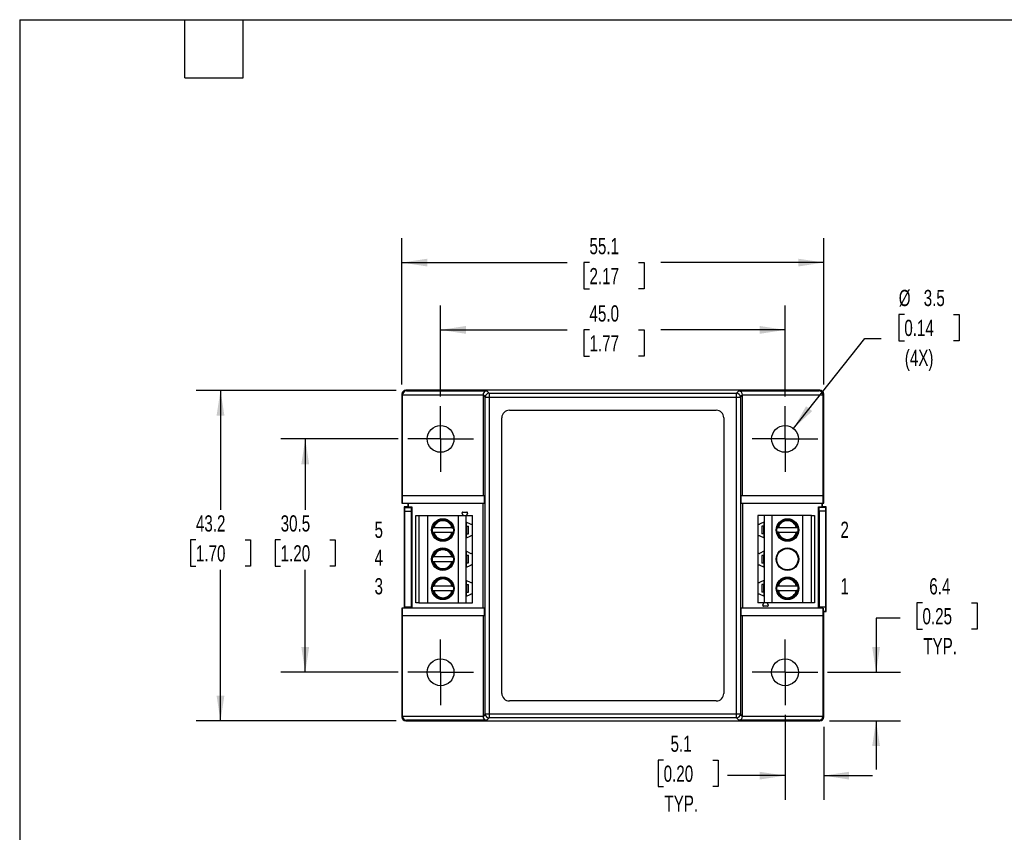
# Model space of a CAD drawing. Header units: millimetres. Extents: x 6 to 273, y 6 to 210.
# Tile 2 of 3: x 6 to 135, y 103 to 210. Entities that reach past the tile are written whole.
import ezdxf

# ---------------------------------------------------------------- set-up
doc = ezdxf.new("R2010")
doc.units = ezdxf.units.MM
doc.linetypes.add('CENTERX2', pattern=[20.32, 12.7, -2.54, 2.54, -2.54])
doc.layers.add('CENTER', color=40, linetype='CENTERX2')
doc.layers.add('DIMENSIONS', color=140, linetype='Continuous', lineweight=25)
doc.layers.add('TEXT', color=140, linetype='Continuous', lineweight=25)
doc.styles.add('SLDTEXTSTYLE0', font='TXT', dxfattribs={"width": 0.7})
doc.dimstyles.new('SLDDIMSTYLE1', dxfattribs={"dimtxt": 2.158008, "dimasz": 3.302, "dimexe": 0, "dimexo": 0.0625, "dimgap": 0.539502, "dimtad": 0, "dimtih": 1, "dimtoh": 1, "dimrnd": 1e-09, "dimzin": 12, "dimdsep": 46, "dimtxsty": 'SLDTEXTSTYLE0', "dimsah": 1, "dimcen": 0.09, "dimadec": 0, "dimazin": 3, "dimtfac": 1, "dimtmove": 0, "dimatfit": 0, "dimfxl": 0, "dimfrac": 2, "dimtolj": 1, "dimtzin": 12, "dimarcsym": 0})
doc.dimstyles.new('SLDDIMSTYLE2', dxfattribs={"dimtxt": 2.158008, "dimasz": 3.302, "dimexe": 0, "dimexo": 0.0625, "dimgap": 0.539502, "dimtad": 0, "dimtih": 1, "dimtoh": 1, "dimrnd": 1e-09, "dimzin": 12, "dimdsep": 46, "dimtxsty": 'SLDTEXTSTYLE0', "dimsah": 1, "dimcen": 0.09, "dimadec": 0, "dimazin": 3, "dimtfac": 1, "dimtofl": 0, "dimtmove": 0, "dimatfit": 3, "dimfxl": 0, "dimfrac": 2, "dimtolj": 1, "dimtzin": 12, "dimarcsym": 0})
doc.dimstyles.new('SLDDIMSTYLE3', dxfattribs={"dimtxt": 2.158008, "dimasz": 3.302, "dimexe": 0, "dimexo": 0.0625, "dimgap": 0.539502, "dimtad": 0, "dimtih": 1, "dimtoh": 1, "dimrnd": 1e-09, "dimzin": 4, "dimdsep": 46, "dimtxsty": 'SLDTEXTSTYLE0', "dimsah": 1, "dimcen": 0.09, "dimadec": 0, "dimazin": 1, "dimtfac": 1, "dimtofl": 0, "dimtmove": 0, "dimatfit": 3, "dimfxl": 0, "dimfrac": 2, "dimtolj": 1, "dimtzin": 12, "dimarcsym": 0})
doc.dimstyles.new('SLDDIMSTYLE4', dxfattribs={"dimtxt": 2.158008, "dimasz": 3.302, "dimexe": 0, "dimexo": 0.0625, "dimgap": 0.539502, "dimtad": 0, "dimtih": 1, "dimtoh": 1, "dimrnd": 1e-09, "dimzin": 12, "dimdsep": 46, "dimtxsty": 'SLDTEXTSTYLE0', "dimsah": 1, "dimcen": 0, "dimadec": 0, "dimazin": 3, "dimtfac": 1, "dimtofl": 0, "dimtmove": 0, "dimatfit": 3, "dimfxl": 0, "dimfrac": 2, "dimtolj": 1, "dimtzin": 12, "dimarcsym": 0})

# ---------------------------------------------------------------- blocks, each defined once
blk = doc.blocks.new('_D_6')
at = {"layer": 'DIMENSIONS'}
for p, q in [((55.77, 154.76), (40.47, 154.76)), ((43.65, 154.76), (43.65, 145.48)), ((40.44, 141.57), (39.72, 141.57)), ((39.72, 141.57), (39.72, 138.14)), ((46.85, 141.57), (47.58, 141.57)), ((47.58, 141.57), (47.58, 138.14)), ((39.72, 138.14), (40.44, 138.14)), ((43.65, 124.26), (43.65, 137.66)), ((47.58, 138.14), (46.85, 138.14)), ((55.77, 124.26), (40.47, 124.26))]:
    blk.add_line(p, q, dxfattribs=at)
for points in [[(43.65, 154.76), (43.14, 151.46), (44.16, 151.46)], [(43.65, 124.26), (44.16, 127.56), (43.14, 127.56)]]:
    blk.add_solid(points, dxfattribs=at)
at = {"layer": 'DIMENSIONS', "char_height": 2.117, "attachment_point": 1, "style": 'SLDTEXTSTYLE0'}
for s, insert in [('30.5', (40.44, 144.78)), ('1.20', (40.44, 140.87))]:
    blk.add_mtext(s, dxfattribs=dict(at, insert=insert))
blk = doc.blocks.new('_D_7')
at = {"layer": 'DIMENSIONS'}
for p, q in [((55.51, 161.11), (29.41, 161.11)), ((32.58, 161.11), (32.58, 145.48)), ((29.37, 141.57), (28.65, 141.57)), ((28.65, 141.57), (28.65, 138.14)), ((35.79, 141.57), (36.51, 141.57)), ((36.51, 141.57), (36.51, 138.14)), ((28.65, 138.14), (29.37, 138.14)), ((32.58, 117.91), (32.58, 137.66)), ((36.51, 138.14), (35.79, 138.14)), ((55.51, 117.91), (29.41, 117.91))]:
    blk.add_line(p, q, dxfattribs=at)
for points in [[(32.58, 161.11), (32.07, 157.81), (33.09, 157.81)], [(32.58, 117.91), (33.09, 121.21), (32.07, 121.21)]]:
    blk.add_solid(points, dxfattribs=at)
at = {"layer": 'DIMENSIONS', "char_height": 2.117, "attachment_point": 1, "style": 'SLDTEXTSTYLE0'}
for s, insert in [('43.2', (29.37, 144.78)), ('1.70', (29.37, 140.87))]:
    blk.add_mtext(s, dxfattribs=dict(at, insert=insert))
blk = doc.blocks.new('_D_8')
at = {"layer": 'DIMENSIONS'}
for p, q in [((61.33, 160.32), (61.33, 172.19)), ((106.33, 160.32), (106.33, 172.19)), ((61.33, 169.01), (77.86, 169.01)), ((80.78, 169.01), (80.06, 169.01)), ((80.06, 169.01), (80.06, 165.58)), ((87.19, 169.01), (87.92, 169.01)), ((87.92, 169.01), (87.92, 165.58)), ((106.33, 169.01), (90.12, 169.01)), ((80.06, 165.58), (80.78, 165.58)), ((87.92, 165.58), (87.19, 165.58))]:
    blk.add_line(p, q, dxfattribs=at)
for points in [[(61.33, 169.01), (64.63, 168.5), (64.63, 169.52)], [(106.33, 169.01), (103.03, 169.52), (103.03, 168.5)]]:
    blk.add_solid(points, dxfattribs=at)
at = {"layer": 'DIMENSIONS', "char_height": 2.117, "attachment_point": 1, "style": 'SLDTEXTSTYLE0'}
for s, insert in [('45.0', (80.78, 172.22)), ('1.77', (80.78, 168.31))]:
    blk.add_mtext(s, dxfattribs=dict(at, insert=insert))
blk = doc.blocks.new('_D_9')
at = {"layer": 'DIMENSIONS'}
for p, q in [((56.28, 161.88), (56.28, 180.98)), ((111.38, 161.88), (111.38, 180.98)), ((56.28, 177.81), (77.86, 177.81)), ((80.78, 177.81), (80.06, 177.81)), ((80.06, 177.81), (80.06, 174.38)), ((87.19, 177.81), (87.92, 177.81)), ((87.92, 177.81), (87.92, 174.38)), ((111.38, 177.81), (90.12, 177.81)), ((80.06, 174.38), (80.78, 174.38)), ((87.92, 174.38), (87.19, 174.38))]:
    blk.add_line(p, q, dxfattribs=at)
for points in [[(56.28, 177.81), (59.58, 177.3), (59.58, 178.31)], [(111.38, 177.81), (108.08, 178.31), (108.08, 177.3)]]:
    blk.add_solid(points, dxfattribs=at)
at = {"layer": 'DIMENSIONS', "char_height": 2.117, "attachment_point": 1, "style": 'SLDTEXTSTYLE0'}
for s, insert in [('55.1', (80.78, 181.02)), ('2.17', (80.78, 177.1))]:
    blk.add_mtext(s, dxfattribs=dict(at, insert=insert))
blk = doc.blocks.new('_D_10')
at = {"layer": 'DIMENSIONS'}
for p, q in [((121.91, 171.03), (121.19, 171.03)), ((121.19, 171.03), (121.19, 167.6)), ((128.33, 171.03), (129.05, 171.03)), ((129.05, 171.03), (129.05, 167.6)), ((107.42, 156.13), (116.77, 167.9)), ((116.77, 167.9), (118.88, 167.9)), ((121.19, 167.6), (121.91, 167.6)), ((129.05, 167.6), (128.33, 167.6))]:
    blk.add_line(p, q, dxfattribs=at)
blk.add_solid([(107.42, 156.13), (109.87, 158.4), (109.07, 159.03)], dxfattribs=at)
at = {"layer": 'DIMENSIONS', "char_height": 2.117, "attachment_point": 1, "style": 'SLDTEXTSTYLE0'}
for s, insert in [('%%c', (121.18, 174.24)), ('3.5', (124.44, 174.24)), ('0.14', (121.91, 170.33)), ('(4X)', (121.97, 166.41))]:
    blk.add_mtext(s, dxfattribs=dict(at, insert=insert))
blk = doc.blocks.new('_D_11')
at = {"layer": 'DIMENSIONS'}
for p, q in [((106.33, 118.7), (106.33, 107.58)), ((111.38, 117.14), (111.38, 107.58)), ((90.47, 112.78), (89.74, 112.78)), ((89.74, 112.78), (89.74, 109.35)), ((96.88, 112.78), (97.61, 112.78)), ((97.61, 112.78), (97.61, 109.35)), ((106.33, 110.76), (98.81, 110.76)), ((111.38, 110.76), (117.73, 110.76)), ((89.74, 109.35), (90.47, 109.35)), ((97.61, 109.35), (96.88, 109.35))]:
    blk.add_line(p, q, dxfattribs=at)
for points in [[(106.33, 110.76), (103.03, 111.26), (103.03, 110.25)], [(111.38, 110.76), (114.68, 110.25), (114.68, 111.26)]]:
    blk.add_solid(points, dxfattribs=at)
at = {"layer": 'DIMENSIONS', "char_height": 2.117, "attachment_point": 1, "style": 'SLDTEXTSTYLE0'}
for s, insert in [('5.1', (91.37, 115.99)), ('0.20', (90.47, 112.07)), ('TYP.', (90.57, 108.16))]:
    blk.add_mtext(s, dxfattribs=dict(at, insert=insert))
blk = doc.blocks.new('_D_12')
at = {"layer": 'DIMENSIONS'}
for p, q in [((124.28, 133.35), (123.55, 133.35)), ((123.55, 133.35), (123.55, 129.92)), ((130.69, 133.35), (131.41, 133.35)), ((131.41, 133.35), (131.41, 129.92)), ((121.38, 131.33), (118.22, 131.33)), ((118.22, 131.33), (118.22, 124.26)), ((123.55, 129.92), (124.28, 129.92)), ((131.41, 129.92), (130.69, 129.92)), ((111.89, 124.26), (121.39, 124.26)), ((112.15, 117.91), (121.39, 117.91)), ((118.22, 117.91), (118.22, 111.56))]:
    blk.add_line(p, q, dxfattribs=at)
for points in [[(118.22, 124.26), (118.73, 127.56), (117.71, 127.56)], [(118.22, 117.91), (117.71, 114.61), (118.73, 114.61)]]:
    blk.add_solid(points, dxfattribs=at)
at = {"layer": 'DIMENSIONS', "char_height": 2.117, "attachment_point": 1, "style": 'SLDTEXTSTYLE0'}
for s, insert in [('6.4', (125.17, 136.56)), ('0.25', (124.28, 132.65)), ('TYP.', (124.38, 128.74))]:
    blk.add_mtext(s, dxfattribs=dict(at, insert=insert))
blk = doc.blocks.new('SW_CENTERMARKSYMBOL_0')
at = {"layer": 'CENTER', "color": 0}
for p, q in [((0, 2.54), (0, 4.29)), ((0, 0), (0, 2.54)), ((-2.54, 0), (-4.29, 0)), ((0, 0), (-2.54, 0)), ((0, 0), (0, -2.54)), ((0, 0), (2.54, 0)), ((2.54, 0), (4.29, 0)), ((0, -2.54), (0, -4.29))]:
    blk.add_line(p, q, dxfattribs=at)
blk = doc.blocks.new('SW_CENTERMARKSYMBOL_1')
at = {"layer": 'CENTER', "color": 0}
for p, q in [((0, 2.54), (0, 4.29)), ((0, 0), (0, 2.54)), ((-2.54, 0), (-4.29, 0)), ((0, 0), (-2.54, 0)), ((0, 0), (0, -2.54)), ((0, 0), (2.54, 0)), ((2.54, 0), (4.29, 0)), ((0, -2.54), (0, -4.29))]:
    blk.add_line(p, q, dxfattribs=at)
blk = doc.blocks.new('SW_CENTERMARKSYMBOL_2')
at = {"layer": 'CENTER', "color": 0}
for p, q in [((0, 2.54), (0, 4.29)), ((0, 0), (0, 2.54)), ((-2.54, 0), (-4.29, 0)), ((0, 0), (-2.54, 0)), ((0, 0), (0, -2.54)), ((0, 0), (2.54, 0)), ((2.54, 0), (4.29, 0)), ((0, -2.54), (0, -4.29))]:
    blk.add_line(p, q, dxfattribs=at)
blk = doc.blocks.new('SW_CENTERMARKSYMBOL_3')
at = {"layer": 'CENTER', "color": 0}
for p, q in [((0, 2.54), (0, 4.29)), ((0, 0), (0, 2.54)), ((-2.54, 0), (-4.29, 0)), ((0, 0), (-2.54, 0)), ((0, 0), (0, -2.54)), ((0, 0), (2.54, 0)), ((2.54, 0), (4.29, 0)), ((0, -2.54), (0, -4.29))]:
    blk.add_line(p, q, dxfattribs=at)

msp = doc.modelspace()

# ---------------------------------------------------------------- linework, layer by layer
for p, q in [((56.77708, 161.11252), (56.86451, 161.02509)), ((110.87724, 161.11252), (56.77708, 161.11252)), ((56.86451, 161.02509), (67.36451, 161.02509)), ((67.36451, 161.02509), (67.66823, 160.72138)), ((99.98609, 160.72138), (100.28981, 161.02509)), ((100.28981, 161.02509), (110.78981, 161.02509)), ((110.78981, 161.02509), (110.87724, 161.11252)), ((56.37316, 160.51659), (56.27716, 160.6126)), ((56.27716, 160.6126), (56.27716, 146.36252)), ((56.37316, 147.36252), (56.37316, 160.51659)), ((56.37324, 160.52517), (66.87324, 160.52517)), ((66.87316, 160.51659), (67.1683, 160.22145)), ((66.87316, 160.51659), (66.87316, 147.36252)), ((67.1683, 160.22145), (67.66823, 160.22145)), ((67.1683, 118.80359), (67.1683, 160.22145)), ((67.66823, 160.72138), (67.66823, 160.22145)), ((67.66823, 160.72138), (99.98609, 160.72138)), ((67.66823, 160.22145), (67.66823, 118.80359)), ((67.66823, 160.22145), (99.98609, 160.22145)), ((99.98609, 160.22145), (99.98609, 160.72138)), ((99.98609, 160.22145), (100.48601, 160.22145)), ((99.98609, 118.80359), (99.98609, 160.22145)), ((100.48601, 160.22145), (100.78116, 160.51659)), ((100.48601, 160.22145), (100.48601, 118.80359)), ((100.78108, 160.52517), (111.28108, 160.52517)), ((100.78116, 147.36252), (100.78116, 160.51659)), ((111.37716, 160.6126), (111.28116, 160.51659)), ((111.28116, 160.51659), (111.28116, 147.36252)), ((111.37716, 146.36252), (111.37716, 160.6126)), ((70.32716, 158.51252), (97.32716, 158.51252)), ((69.32716, 121.51252), (69.32716, 157.51252)), ((98.32716, 157.51252), (98.32716, 121.51252)), ((56.37316, 146.36252), (56.37316, 147.36252)), ((56.37316, 147.36252), (67.04449, 147.36252)), ((67.04449, 147.36252), (67.04449, 146.36252)), ((100.60983, 146.36252), (100.60983, 147.36252)), ((100.60983, 147.36252), (111.28116, 147.36252)), ((111.28116, 147.36252), (111.28116, 146.36252)), ((56.27716, 146.36252), (56.37316, 146.36252)), ((56.37316, 146.36252), (67.04449, 146.36252)), ((56.58459, 145.89407), (56.58459, 132.66252)), ((56.66329, 145.81537), (56.58459, 145.89407)), ((57.08459, 145.89407), (56.58459, 145.89407)), ((56.66329, 145.81537), (57.50589, 145.81537)), ((57.08459, 146.36252), (57.08459, 145.89407)), ((57.08459, 145.89407), (57.10204, 145.87662)), ((57.10204, 145.87662), (57.10204, 146.36252)), ((57.10204, 145.87662), (57.56713, 145.87662)), ((57.50589, 145.81537), (57.56713, 145.87662)), ((57.56713, 145.87662), (57.56713, 132.66252)), ((66.85571, 146.36252), (66.85571, 132.66252)), ((100.60983, 146.36252), (111.28116, 146.36252)), ((100.79861, 132.66252), (100.79861, 146.36252)), ((110.70204, 132.66252), (110.70204, 145.87662)), ((110.70204, 145.87662), (110.76329, 145.81537)), ((110.70204, 145.87662), (111.16713, 145.87662)), ((111.60589, 145.81537), (110.76329, 145.81537)), ((111.16713, 146.36252), (111.16713, 145.87662)), ((111.18459, 145.89407), (111.16713, 145.87662)), ((111.18459, 145.89407), (111.18459, 146.36252)), ((111.68459, 145.89407), (111.18459, 145.89407)), ((111.28116, 146.36252), (111.37716, 146.36252)), ((111.68459, 145.89407), (111.60589, 145.81537)), ((111.68459, 132.19407), (111.68459, 145.89407)), ((56.67186, 145.31545), (57.49731, 145.31545)), ((56.67186, 132.77269), (56.67186, 145.31545)), ((57.49731, 145.31545), (57.49731, 132.77269)), ((58.08369, 133.33057), (58.08369, 144.76057)), ((58.08369, 144.76057), (58.48369, 144.76057)), ((58.48369, 144.76057), (58.48369, 133.33057)), ((58.48369, 144.76057), (59.68369, 144.76057)), ((59.68369, 133.33057), (59.68369, 144.76057)), ((59.68369, 144.76057), (63.68369, 144.76057)), ((63.68369, 133.33057), (63.68369, 144.76057)), ((63.68369, 144.76057), (64.63369, 144.76057)), ((64.25869, 144.76057), (64.12918, 145.03831)), ((64.21981, 145.18057), (64.74757, 145.18057)), ((64.63369, 144.76057), (64.63369, 143.92557)), ((64.63369, 144.76057), (65.48369, 144.76057)), ((64.8382, 145.03831), (64.70869, 144.76057)), ((65.48369, 143.75105), (65.48369, 144.76057)), ((102.78549, 144.76057), (102.78549, 143.75105)), ((103.63549, 144.76057), (102.78549, 144.76057)), ((103.63549, 143.92557), (103.63549, 144.76057)), ((104.58549, 144.76057), (103.63549, 144.76057)), ((104.58549, 144.76057), (104.58549, 133.33057)), ((108.58549, 144.76057), (104.58549, 144.76057)), ((108.58549, 144.76057), (108.58549, 133.33057)), ((109.78549, 144.76057), (108.58549, 144.76057)), ((109.78549, 133.33057), (109.78549, 144.76057)), ((109.78549, 144.76057), (110.18549, 144.76057)), ((110.18549, 144.76057), (110.18549, 133.33057)), ((110.77186, 145.31545), (110.77186, 132.77269)), ((111.59731, 145.31545), (110.77186, 145.31545)), ((111.59731, 145.31545), (111.59731, 132.77269)), ((60.29042, 143.15557), (60.34758, 143.15557)), ((62.81749, 143.15557), (60.44989, 143.15557)), ((62.9198, 143.15557), (62.97696, 143.15557)), ((64.63369, 143.92557), (64.63369, 141.78557)), ((64.63369, 143.92557), (65.26793, 143.61623)), ((64.71293, 143.36057), (64.71293, 142.36057)), ((64.71293, 143.36057), (64.93587, 143.36057)), ((64.73369, 143.36057), (64.73369, 143.8768)), ((64.93587, 143.36057), (64.93587, 142.36057)), ((64.93587, 143.36057), (64.97909, 143.36057)), ((64.97909, 142.36057), (64.97909, 143.36057)), ((65.48369, 141.96009), (65.48369, 143.75105)), ((102.78549, 143.75105), (102.78549, 141.96009)), ((103.63549, 143.92557), (103.00124, 143.61623)), ((103.29008, 143.35057), (103.29008, 142.35057)), ((103.33331, 143.35057), (103.29008, 143.35057)), ((103.33331, 142.35057), (103.33331, 143.35057)), ((103.55625, 143.35057), (103.33331, 143.35057)), ((103.53549, 143.8768), (103.53549, 143.35057)), ((103.55625, 142.35057), (103.55625, 143.35057)), ((103.63549, 141.78557), (103.63549, 143.92557)), ((105.34938, 143.15557), (105.29222, 143.15557)), ((107.81929, 143.15557), (105.45169, 143.15557)), ((107.97876, 143.15557), (107.9216, 143.15557)), ((60.31766, 142.55557), (60.34758, 142.55557)), ((60.44989, 142.55557), (62.81749, 142.55557)), ((62.9198, 142.55557), (62.97696, 142.55557)), ((64.63369, 141.78557), (65.26793, 142.09491)), ((64.63369, 141.78557), (64.63369, 140.11557)), ((64.71293, 142.36057), (64.93587, 142.36057)), ((64.73369, 141.83434), (64.73369, 142.36057)), ((64.93587, 142.36057), (64.97909, 142.36057)), ((65.48369, 139.94105), (65.48369, 141.96009)), ((102.78549, 141.96009), (102.78549, 139.94105)), ((103.63549, 141.78557), (103.00124, 142.09491)), ((103.33331, 142.35057), (103.29008, 142.35057)), ((103.55625, 142.35057), (103.33331, 142.35057)), ((103.53549, 142.35057), (103.53549, 141.83434)), ((103.63549, 140.11557), (103.63549, 141.78557)), ((105.34938, 142.55557), (105.31946, 142.55557)), ((105.45169, 142.55557), (107.81929, 142.55557)), ((107.97876, 142.55557), (107.9216, 142.55557)), ((60.29042, 139.34557), (60.34758, 139.34557)), ((62.81749, 139.34557), (60.44989, 139.34557)), ((62.9198, 139.34557), (62.97696, 139.34557)), ((64.63369, 140.11557), (64.63369, 137.97557)), ((64.63369, 140.11557), (65.26793, 139.80623)), ((64.71293, 139.55057), (64.71293, 138.55057)), ((64.71293, 139.55057), (64.93587, 139.55057)), ((64.73369, 139.55057), (64.73369, 140.0668)), ((64.93587, 139.55057), (64.93587, 138.55057)), ((64.93587, 139.55057), (64.97909, 139.55057)), ((64.97909, 138.55057), (64.97909, 139.55057)), ((65.48369, 138.15009), (65.48369, 139.94105)), ((102.78549, 139.94105), (102.78549, 138.15009)), ((103.63549, 140.11557), (103.00124, 139.80623)), ((103.29008, 139.54057), (103.29008, 138.54057)), ((103.33331, 139.54057), (103.29008, 139.54057)), ((103.33331, 138.54057), (103.33331, 139.54057)), ((103.55625, 139.54057), (103.33331, 139.54057)), ((103.53549, 140.0668), (103.53549, 139.54057)), ((103.55625, 138.54057), (103.55625, 139.54057)), ((103.63549, 137.97557), (103.63549, 140.11557)), ((60.31766, 138.74557), (60.34758, 138.74557)), ((60.44989, 138.74557), (62.81749, 138.74557)), ((62.9198, 138.74557), (62.97696, 138.74557)), ((64.63369, 137.97557), (65.26793, 138.28491)), ((64.63369, 137.97557), (64.63369, 136.30557)), ((64.71293, 138.55057), (64.93587, 138.55057)), ((64.73369, 138.02434), (64.73369, 138.55057)), ((64.93587, 138.55057), (64.97909, 138.55057)), ((65.48369, 136.13105), (65.48369, 138.15009)), ((102.78549, 138.15009), (102.78549, 136.13105)), ((103.63549, 137.97557), (103.00124, 138.28491)), ((103.33331, 138.54057), (103.29008, 138.54057)), ((103.55625, 138.54057), (103.33331, 138.54057)), ((103.53549, 138.54057), (103.53549, 138.02434)), ((103.63549, 136.30557), (103.63549, 137.97557)), ((60.29042, 135.53557), (60.34758, 135.53557)), ((62.81749, 135.53557), (60.44989, 135.53557)), ((62.9198, 135.53557), (62.97696, 135.53557)), ((64.63369, 136.30557), (64.63369, 134.16557)), ((64.63369, 136.30557), (65.26793, 135.99623)), ((64.71293, 135.74057), (64.71293, 134.74057)), ((64.71293, 135.74057), (64.93587, 135.74057)), ((64.73369, 135.74057), (64.73369, 136.2568)), ((64.93587, 135.74057), (64.93587, 134.74057)), ((64.93587, 135.74057), (64.97909, 135.74057)), ((64.97909, 134.74057), (64.97909, 135.74057)), ((65.48369, 134.34009), (65.48369, 136.13105)), ((102.78549, 136.13105), (102.78549, 134.34009)), ((103.63549, 136.30557), (103.00124, 135.99623)), ((103.29008, 135.73057), (103.29008, 134.73057)), ((103.33331, 135.73057), (103.29008, 135.73057)), ((103.33331, 134.73057), (103.33331, 135.73057)), ((103.55625, 135.73057), (103.33331, 135.73057)), ((103.53549, 136.2568), (103.53549, 135.73057)), ((103.55625, 134.73057), (103.55625, 135.73057)), ((103.63549, 134.16557), (103.63549, 136.30557)), ((105.34938, 135.53557), (105.29222, 135.53557)), ((107.81929, 135.53557), (105.45169, 135.53557)), ((107.97876, 135.53557), (107.9216, 135.53557)), ((60.31766, 134.93557), (60.34758, 134.93557)), ((60.44989, 134.93557), (62.81749, 134.93557)), ((62.9198, 134.93557), (62.97696, 134.93557)), ((64.63369, 134.16557), (65.26793, 134.47491)), ((64.63369, 134.16557), (64.63369, 133.33057)), ((64.71293, 134.74057), (64.93587, 134.74057)), ((64.73369, 134.21434), (64.73369, 134.74057)), ((64.93587, 134.74057), (64.97909, 134.74057)), ((65.48369, 133.33057), (65.48369, 134.34009)), ((102.78549, 134.34009), (102.78549, 133.33057)), ((103.63549, 134.16557), (103.00124, 134.47491)), ((103.33331, 134.73057), (103.29008, 134.73057)), ((103.55625, 134.73057), (103.33331, 134.73057)), ((103.53549, 134.73057), (103.53549, 134.21434)), ((103.63549, 133.33057), (103.63549, 134.16557)), ((105.34938, 134.93557), (105.31946, 134.93557)), ((105.45169, 134.93557), (107.81929, 134.93557)), ((107.97876, 134.93557), (107.9216, 134.93557)), ((56.27716, 132.66252), (56.27716, 118.41245)), ((56.37316, 132.66252), (56.27716, 132.66252)), ((56.37316, 131.66252), (56.37316, 132.66252)), ((67.04449, 132.66252), (56.37316, 132.66252)), ((57.49731, 132.77269), (56.67186, 132.77269)), ((58.48369, 133.33057), (58.08369, 133.33057)), ((58.48369, 133.33057), (59.68369, 133.33057)), ((59.68369, 133.33057), (63.68369, 133.33057)), ((63.68369, 133.33057), (64.63369, 133.33057)), ((64.63369, 133.33057), (65.48369, 133.33057)), ((67.04449, 132.66252), (67.04449, 131.66252)), ((100.60983, 131.66252), (100.60983, 132.66252)), ((111.28116, 132.66252), (100.60983, 132.66252)), ((103.63549, 133.33057), (102.78549, 133.33057)), ((103.43098, 133.05283), (103.56049, 133.33057)), ((104.04937, 132.91057), (103.52161, 132.91057)), ((104.58549, 133.33057), (103.63549, 133.33057)), ((104.01049, 133.33057), (104.14, 133.05283)), ((108.58549, 133.33057), (104.58549, 133.33057)), ((109.78549, 133.33057), (108.58549, 133.33057)), ((110.18549, 133.33057), (109.78549, 133.33057)), ((111.59731, 132.77269), (110.77186, 132.77269)), ((111.28116, 132.66252), (111.28116, 131.66252)), ((111.2901, 132.66252), (111.28116, 132.66252)), ((67.04449, 131.66252), (56.37316, 131.66252)), ((56.37316, 118.50845), (56.37316, 131.66252)), ((66.87316, 131.66252), (66.87316, 118.50845)), ((111.28116, 131.66252), (100.60983, 131.66252)), ((100.78116, 118.50845), (100.78116, 131.66252)), ((111.28116, 131.66252), (111.28116, 118.50845)), ((111.37716, 132.19407), (111.29846, 132.27277)), ((111.29846, 132.27277), (111.60589, 132.27277)), ((111.37716, 118.41245), (111.37716, 132.19407)), ((111.37716, 132.19407), (111.68459, 132.19407)), ((111.60589, 132.27277), (111.68459, 132.19407)), ((97.32716, 120.51252), (70.32716, 120.51252)), ((56.27716, 118.41245), (56.37316, 118.50845)), ((66.87324, 118.49987), (56.37324, 118.49987)), ((67.1683, 118.80359), (66.87316, 118.50845)), ((67.66823, 118.80359), (67.1683, 118.80359)), ((99.98609, 118.80359), (67.66823, 118.80359)), ((99.98609, 118.30367), (99.98609, 118.80359)), ((100.48601, 118.80359), (99.98609, 118.80359)), ((100.78116, 118.50845), (100.48601, 118.80359)), ((111.28108, 118.49987), (100.78108, 118.49987)), ((111.28116, 118.50845), (111.37716, 118.41245)), ((56.86451, 117.99995), (56.77708, 117.91252)), ((56.77708, 117.91252), (110.87724, 117.91252)), ((67.36451, 117.99995), (56.86451, 117.99995)), ((67.66823, 118.30367), (67.36451, 117.99995)), ((99.98609, 118.30367), (67.66823, 118.30367)), ((100.28981, 117.99995), (99.98609, 118.30367)), ((110.78981, 117.99995), (100.28981, 117.99995)), ((110.87724, 117.91252), (110.78981, 117.99995))]:
    msp.add_line(p, q)
at = {"flags": 128}
msp.add_lwpolyline([(67.66823, 118.80359), (67.66823, 118.70712), (67.66823, 118.61427), (67.66823, 118.52853), (67.66823, 118.45314), (67.66823, 118.39091), (67.66823, 118.3442), (67.66823, 118.31475), (67.66823, 118.30367)], dxfattribs=at)
for centre, radius in [((61.32716, 154.76252), 1.75), ((106.32716, 154.76252), 1.75), ((61.63369, 142.85557), 1.475), ((61.63369, 142.85557), 1.375), ((106.63549, 142.85557), 1.475), ((106.63549, 142.85557), 1.375), ((61.63369, 139.04557), 1.475), ((61.63369, 139.04557), 1.375), ((106.63549, 139.04557), 1.475), ((106.63549, 139.04557), 1.39273), ((61.63369, 135.23557), 1.475), ((61.63369, 135.23557), 1.375), ((106.63549, 135.23557), 1.475), ((106.63549, 135.23557), 1.375), ((61.32716, 124.26252), 1.75), ((106.32716, 124.26252), 1.75)]:
    msp.add_circle(centre, radius)
for centre, radius, start, end in [((67.66841, 160.22127), 0.5001, 90.020437, 179.9795634), ((99.98591, 160.22127), 0.5001, 0.020437, 89.9795629), ((70.32716, 157.51252), 1, 90, 180), ((97.32716, 157.51252), 1, 0, 90), ((61.63369, 142.85557), 1.32064, 13.1301282, 166.8698718), ((64.21981, 145.08057), 0.1, 90, 205), ((64.74757, 145.08057), 0.1, 335, 90), ((106.63549, 142.85557), 1.32064, 13.1301285, 166.8698715), ((65.33369, 143.75105), 0.15, 244, 0), ((102.93549, 143.75105), 0.15, 180, 296), ((61.63369, 142.85557), 1.32064, 193.1301282, 346.8698718), ((65.33369, 141.96009), 0.15, 0, 116), ((102.93549, 141.96009), 0.15, 64, 180), ((106.63549, 142.85557), 1.32064, 193.1301285, 346.8698715), ((61.63369, 139.04557), 1.32064, 13.1301282, 166.8698718), ((65.33369, 139.94105), 0.15, 244, 0), ((102.93549, 139.94105), 0.15, 180, 296), ((61.63369, 139.04557), 1.32064, 193.1301282, 346.8698718), ((65.33369, 138.15009), 0.15, 0, 116), ((102.93549, 138.15009), 0.15, 64, 180), ((61.63369, 135.23557), 1.32064, 13.1301285, 166.8698715), ((106.63549, 135.23557), 1.32064, 13.1301282, 166.8698718), ((65.33369, 136.13105), 0.15, 244, 0), ((102.93549, 136.13105), 0.15, 180, 296), ((61.63369, 135.23557), 1.32064, 193.1301285, 346.8698715), ((65.33369, 134.34009), 0.15, 0, 116), ((102.93549, 134.34009), 0.15, 64, 180), ((106.63549, 135.23557), 1.32064, 193.1301282, 346.8698718), ((103.52161, 133.01057), 0.1, 155, 270), ((104.04937, 133.01057), 0.1, 270, 25), ((70.32716, 121.51252), 1, 180, 270), ((97.32716, 121.51252), 1, 270, 0), ((67.66841, 118.80377), 0.5001, 180.020437, 269.9795617), ((99.98591, 118.80377), 0.5001, 270.0204379, 359.9795629)]:
    msp.add_arc(centre, radius, start, end)
for centre, major_axis, ratio, start_param, end_param in [((56.77724, 160.61245), (-0.35366, 0.35366), 0.99969546, 5.497939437, 7.068431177), ((56.86451, 160.52517), (0.19202, 0.46358), 0.975619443, 0.401501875, 1.954844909), ((67.36451, 160.52517), (0.19202, 0.46358), 0.975619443, 0.401501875, 1.954844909), ((100.28981, 160.52517), (-0.19202, 0.46358), 0.975619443, 4.328340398, 5.881683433), ((110.78981, 160.52517), (-0.19202, 0.46358), 0.975619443, 4.328340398, 5.881683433), ((110.87708, 160.61245), (0.35366, 0.35366), 0.99969546, 5.497939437, 7.068431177), ((56.66314, 145.31545), (0, 0.5), 0.017455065, 4.71238898, 6.265732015), ((57.50604, 145.31545), (0, 0.5), 0.017455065, 0.017453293, 1.570796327), ((110.76314, 145.31545), (0, 0.5), 0.017455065, 4.71238898, 6.265732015), ((111.60604, 145.31545), (0, 0.5), 0.017455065, 0.017453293, 1.570796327), ((56.66314, 132.77269), (0, 0.5), 0.017455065, 4.490220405, 4.71238898), ((57.50604, 132.77269), (0, 0.5), 0.017455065, 1.570796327, 1.792964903), ((110.76314, 132.77269), (0, 0.5), 0.017455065, 4.490220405, 4.71238898), ((111.29861, 132.77269), (0, 0.5), 0.017455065, 1.792964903, 3.124139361), ((111.60604, 132.77269), (0, 0.5), 0.017455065, 1.570796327, 3.124139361), ((56.77724, 118.4126), (-0.35366, -0.35366), 0.99969546, 5.497939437, 7.068431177), ((56.86451, 118.49987), (-0.19202, 0.46358), 0.975619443, 1.186747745, 2.740090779), ((67.36451, 118.49987), (-0.19202, 0.46358), 0.975619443, 1.186747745, 2.740090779), ((100.28981, 118.49987), (0.19202, 0.46358), 0.975619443, 3.543094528, 5.096437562), ((110.78981, 118.49987), (0.19202, 0.46358), 0.975619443, 3.543094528, 5.096437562), ((110.87708, 118.4126), (0.35366, -0.35366), 0.99969546, 5.497939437, 7.068431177)]:
    msp.add_ellipse(centre, major_axis=major_axis, ratio=ratio, start_param=start_param, end_param=end_param)
for points in [[(56.37316, 160.51659), (56.37316, 160.51945), (56.37319, 160.52231), (56.37324, 160.52517)], [(66.87324, 160.52517), (66.87319, 160.52231), (66.87316, 160.51945), (66.87316, 160.51659)], [(100.78116, 160.51659), (100.78116, 160.51945), (100.78113, 160.52231), (100.78108, 160.52517)], [(111.28108, 160.52517), (111.28113, 160.52231), (111.28116, 160.51945), (111.28116, 160.51659)], [(56.37324, 118.49987), (56.37319, 118.50273), (56.37316, 118.50559), (56.37316, 118.50845)], [(66.87316, 118.50845), (66.87316, 118.50559), (66.87319, 118.50273), (66.87324, 118.49987)], [(100.78108, 118.49987), (100.78113, 118.50273), (100.78116, 118.50559), (100.78116, 118.50845)], [(111.28116, 118.50845), (111.28116, 118.50559), (111.28113, 118.50273), (111.28108, 118.49987)]]:
    msp.add_open_spline(points, degree=3)
for points, knots in [([(62.81749, 143.15557), (62.75076, 143.41891), (62.59809, 143.65251), (62.1693, 143.9862), (61.90536, 144.0768), (61.36202, 144.0768), (61.09808, 143.9862), (60.66928, 143.65251), (60.51662, 143.41891), (60.44989, 143.15557)], [0, 0, 0, 0, 0.25, 0.25, 0.5, 0.5, 0.75, 0.75, 1, 1, 1, 1]), ([(107.81929, 143.15557), (107.75256, 143.41891), (107.59989, 143.65251), (107.1711, 143.9862), (106.90716, 144.0768), (106.36382, 144.0768), (106.09988, 143.9862), (105.67108, 143.65251), (105.51842, 143.41891), (105.45169, 143.15557)], [0, 0, 0, 0, 0.25, 0.25, 0.5, 0.5, 0.75, 0.75, 1, 1, 1, 1]), ([(60.34758, 143.15557), (60.34881, 143.15557), (60.35196, 143.15557), (60.35676, 143.15557), (60.36156, 143.15557), (60.36813, 143.15557), (60.3759, 143.15557), (60.38378, 143.15557), (60.39311, 143.15557), (60.40312, 143.15557), (60.4134, 143.15557), (60.42467, 143.15557), (60.43605, 143.15557), (60.44063, 143.15557), (60.44526, 143.15557), (60.44989, 143.15557)], [0, 0, 0, 0, 0.000033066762, 0.000033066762, 0.000033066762, 0.0000661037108, 0.0000661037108, 0.0000661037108, 0.0000995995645, 0.0000995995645, 0.0000995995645, 0.0001340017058, 0.0001340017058, 0.0001340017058, 0.0001477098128, 0.0001477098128, 0.0001477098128, 0.0001477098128]), ([(62.81749, 143.15557), (62.82928, 143.15557), (62.84123, 143.15557), (62.85236, 143.15557), (62.8635, 143.15557), (62.87412, 143.15557), (62.8833, 143.15557), (62.89232, 143.15557), (62.9002, 143.15557), (62.9062, 143.15557), (62.91203, 143.15557), (62.91626, 143.15557), (62.91849, 143.15557), (62.91905, 143.15557), (62.91948, 143.15557), (62.9198, 143.15557)], [0, 0, 0, 0, 0.0000353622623, 0.0000353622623, 0.0000353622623, 0.0000707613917, 0.0000707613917, 0.0000707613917, 0.0001055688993, 0.0001055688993, 0.0001055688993, 0.0001393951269, 0.0001393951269, 0.0001393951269, 0.0001477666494, 0.0001477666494, 0.0001477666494, 0.0001477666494]), ([(105.45169, 143.15557), (105.4399, 143.15557), (105.42795, 143.15557), (105.41682, 143.15557), (105.40568, 143.15557), (105.39506, 143.15557), (105.38588, 143.15557), (105.37686, 143.15557), (105.36898, 143.15557), (105.36298, 143.15557), (105.35714, 143.15557), (105.35292, 143.15557), (105.35069, 143.15557), (105.35013, 143.15557), (105.34969, 143.15557), (105.34938, 143.15557)], [0, 0, 0, 0, 0.0000353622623, 0.0000353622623, 0.0000353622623, 0.0000707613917, 0.0000707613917, 0.0000707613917, 0.0001055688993, 0.0001055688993, 0.0001055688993, 0.0001393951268, 0.0001393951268, 0.0001393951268, 0.0001477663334, 0.0001477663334, 0.0001477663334, 0.0001477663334]), ([(107.9216, 143.15557), (107.92037, 143.15557), (107.91721, 143.15557), (107.91241, 143.15557), (107.90762, 143.15557), (107.90105, 143.15557), (107.89328, 143.15557), (107.8854, 143.15557), (107.87607, 143.15557), (107.86606, 143.15557), (107.85578, 143.15557), (107.8445, 143.15557), (107.83313, 143.15557), (107.82855, 143.15557), (107.82391, 143.15557), (107.81929, 143.15557)], [0, 0, 0, 0, 0.0000330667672, 0.0000330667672, 0.0000330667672, 0.0000661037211, 0.0000661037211, 0.0000661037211, 0.0000995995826, 0.0000995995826, 0.0000995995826, 0.0001340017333, 0.0001340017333, 0.0001340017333, 0.0001477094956, 0.0001477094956, 0.0001477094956, 0.0001477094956]), ([(60.34758, 142.55557), (60.34881, 142.55557), (60.35196, 142.55557), (60.35676, 142.55557), (60.36156, 142.55557), (60.36813, 142.55557), (60.3759, 142.55557), (60.38378, 142.55557), (60.39311, 142.55557), (60.40312, 142.55557), (60.4134, 142.55557), (60.42467, 142.55557), (60.43605, 142.55557), (60.44063, 142.55557), (60.44526, 142.55557), (60.44989, 142.55557)], [0, 0, 0, 0, 0.000033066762, 0.000033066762, 0.000033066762, 0.0000661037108, 0.0000661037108, 0.0000661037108, 0.0000995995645, 0.0000995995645, 0.0000995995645, 0.0001340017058, 0.0001340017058, 0.0001340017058, 0.0001477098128, 0.0001477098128, 0.0001477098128, 0.0001477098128]), ([(60.44989, 142.55557), (60.51662, 142.29223), (60.66928, 142.05863), (61.09808, 141.72494), (61.36202, 141.63435), (61.90536, 141.63435), (62.1693, 141.72494), (62.59809, 142.05863), (62.75076, 142.29223), (62.81749, 142.55557)], [0, 0, 0, 0, 0.25, 0.25, 0.5, 0.5, 0.75, 0.75, 1, 1, 1, 1]), ([(62.81749, 142.55557), (62.82928, 142.55557), (62.84123, 142.55557), (62.85236, 142.55557), (62.8635, 142.55557), (62.87412, 142.55557), (62.8833, 142.55557), (62.89232, 142.55557), (62.9002, 142.55557), (62.9062, 142.55557), (62.91203, 142.55557), (62.91626, 142.55557), (62.91849, 142.55557), (62.91905, 142.55557), (62.91948, 142.55557), (62.9198, 142.55557)], [0, 0, 0, 0, 0.0000353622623, 0.0000353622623, 0.0000353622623, 0.0000707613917, 0.0000707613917, 0.0000707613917, 0.0001055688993, 0.0001055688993, 0.0001055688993, 0.0001393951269, 0.0001393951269, 0.0001393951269, 0.0001477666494, 0.0001477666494, 0.0001477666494, 0.0001477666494]), ([(105.45169, 142.55557), (105.4399, 142.55557), (105.42795, 142.55557), (105.41682, 142.55557), (105.40568, 142.55557), (105.39506, 142.55557), (105.38588, 142.55557), (105.37686, 142.55557), (105.36898, 142.55557), (105.36298, 142.55557), (105.35714, 142.55557), (105.35292, 142.55557), (105.35069, 142.55557), (105.35013, 142.55557), (105.34969, 142.55557), (105.34938, 142.55557)], [0, 0, 0, 0, 0.0000353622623, 0.0000353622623, 0.0000353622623, 0.0000707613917, 0.0000707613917, 0.0000707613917, 0.0001055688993, 0.0001055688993, 0.0001055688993, 0.0001393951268, 0.0001393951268, 0.0001393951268, 0.0001477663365, 0.0001477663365, 0.0001477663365, 0.0001477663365]), ([(105.45169, 142.55557), (105.51842, 142.29223), (105.67108, 142.05863), (106.09988, 141.72494), (106.36382, 141.63435), (106.90716, 141.63435), (107.1711, 141.72494), (107.59989, 142.05863), (107.75256, 142.29223), (107.81929, 142.55557)], [0, 0, 0, 0, 0.25, 0.25, 0.5, 0.5, 0.75, 0.75, 1, 1, 1, 1]), ([(107.9216, 142.55557), (107.92037, 142.55557), (107.91721, 142.55557), (107.91241, 142.55557), (107.90762, 142.55557), (107.90105, 142.55557), (107.89328, 142.55557), (107.8854, 142.55557), (107.87607, 142.55557), (107.86606, 142.55557), (107.85578, 142.55557), (107.8445, 142.55557), (107.83313, 142.55557), (107.82855, 142.55557), (107.82391, 142.55557), (107.81929, 142.55557)], [0, 0, 0, 0, 0.0000330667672, 0.0000330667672, 0.0000330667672, 0.000066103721, 0.000066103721, 0.000066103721, 0.0000995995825, 0.0000995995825, 0.0000995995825, 0.0001340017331, 0.0001340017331, 0.0001340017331, 0.0001477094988, 0.0001477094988, 0.0001477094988, 0.0001477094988]), ([(62.81749, 139.34557), (62.75076, 139.60891), (62.59809, 139.84251), (62.1693, 140.1762), (61.90536, 140.2668), (61.36202, 140.2668), (61.09808, 140.1762), (60.66928, 139.84251), (60.51662, 139.60891), (60.44989, 139.34557)], [0, 0, 0, 0, 0.25, 0.25, 0.5, 0.5, 0.75, 0.75, 1, 1, 1, 1]), ([(60.34758, 139.34557), (60.34881, 139.34557), (60.35196, 139.34557), (60.35676, 139.34557), (60.36156, 139.34557), (60.36813, 139.34557), (60.3759, 139.34557), (60.38378, 139.34557), (60.39311, 139.34557), (60.40312, 139.34557), (60.4134, 139.34557), (60.42467, 139.34557), (60.43605, 139.34557), (60.44063, 139.34557), (60.44526, 139.34557), (60.44989, 139.34557)], [0, 0, 0, 0, 0.000033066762, 0.000033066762, 0.000033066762, 0.0000661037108, 0.0000661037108, 0.0000661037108, 0.0000995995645, 0.0000995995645, 0.0000995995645, 0.0001340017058, 0.0001340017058, 0.0001340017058, 0.0001477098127, 0.0001477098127, 0.0001477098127, 0.0001477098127]), ([(62.81749, 139.34557), (62.82928, 139.34557), (62.84123, 139.34557), (62.85236, 139.34557), (62.8635, 139.34557), (62.87412, 139.34557), (62.8833, 139.34557), (62.89232, 139.34557), (62.9002, 139.34557), (62.9062, 139.34557), (62.91203, 139.34557), (62.91626, 139.34557), (62.91849, 139.34557), (62.91905, 139.34557), (62.91948, 139.34557), (62.9198, 139.34557)], [0, 0, 0, 0, 0.0000353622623, 0.0000353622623, 0.0000353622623, 0.0000707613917, 0.0000707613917, 0.0000707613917, 0.0001055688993, 0.0001055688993, 0.0001055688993, 0.0001393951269, 0.0001393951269, 0.0001393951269, 0.0001477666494, 0.0001477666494, 0.0001477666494, 0.0001477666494]), ([(60.34758, 138.74557), (60.34881, 138.74557), (60.35196, 138.74557), (60.35676, 138.74557), (60.36156, 138.74557), (60.36813, 138.74557), (60.3759, 138.74557), (60.38378, 138.74557), (60.39311, 138.74557), (60.40312, 138.74557), (60.4134, 138.74557), (60.42467, 138.74557), (60.43605, 138.74557), (60.44063, 138.74557), (60.44526, 138.74557), (60.44989, 138.74557)], [0, 0, 0, 0, 0.000033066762, 0.000033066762, 0.000033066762, 0.0000661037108, 0.0000661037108, 0.0000661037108, 0.0000995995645, 0.0000995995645, 0.0000995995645, 0.0001340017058, 0.0001340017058, 0.0001340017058, 0.0001477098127, 0.0001477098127, 0.0001477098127, 0.0001477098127]), ([(60.44989, 138.74557), (60.51662, 138.48223), (60.66928, 138.24863), (61.09808, 137.91494), (61.36202, 137.82435), (61.90536, 137.82435), (62.1693, 137.91494), (62.59809, 138.24863), (62.75076, 138.48223), (62.81749, 138.74557)], [0, 0, 0, 0, 0.25, 0.25, 0.5, 0.5, 0.75, 0.75, 1, 1, 1, 1]), ([(62.81749, 138.74557), (62.82928, 138.74557), (62.84123, 138.74557), (62.85236, 138.74557), (62.8635, 138.74557), (62.87412, 138.74557), (62.8833, 138.74557), (62.89232, 138.74557), (62.9002, 138.74557), (62.9062, 138.74557), (62.91203, 138.74557), (62.91626, 138.74557), (62.91849, 138.74557), (62.91905, 138.74557), (62.91948, 138.74557), (62.9198, 138.74557)], [0, 0, 0, 0, 0.0000353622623, 0.0000353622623, 0.0000353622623, 0.0000707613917, 0.0000707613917, 0.0000707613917, 0.0001055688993, 0.0001055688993, 0.0001055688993, 0.0001393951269, 0.0001393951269, 0.0001393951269, 0.0001477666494, 0.0001477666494, 0.0001477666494, 0.0001477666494]), ([(62.81749, 135.53557), (62.75076, 135.79891), (62.59809, 136.03251), (62.1693, 136.3662), (61.90536, 136.4568), (61.36202, 136.4568), (61.09808, 136.3662), (60.66928, 136.03251), (60.51662, 135.79891), (60.44989, 135.53557)], [0, 0, 0, 0, 0.25, 0.25, 0.5, 0.5, 0.75, 0.75, 1, 1, 1, 1]), ([(107.81929, 135.53557), (107.75256, 135.79891), (107.59989, 136.03251), (107.1711, 136.3662), (106.90716, 136.4568), (106.36382, 136.4568), (106.09988, 136.3662), (105.67108, 136.03251), (105.51842, 135.79891), (105.45169, 135.53557)], [0, 0, 0, 0, 0.25, 0.25, 0.5, 0.5, 0.75, 0.75, 1, 1, 1, 1]), ([(60.34758, 135.53557), (60.34881, 135.53557), (60.35196, 135.53557), (60.35676, 135.53557), (60.36156, 135.53557), (60.36813, 135.53557), (60.3759, 135.53557), (60.38378, 135.53557), (60.39311, 135.53557), (60.40312, 135.53557), (60.4134, 135.53557), (60.42468, 135.53557), (60.43605, 135.53557), (60.44063, 135.53557), (60.44526, 135.53557), (60.44989, 135.53557)], [0, 0, 0, 0, 0.0000330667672, 0.0000330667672, 0.0000330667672, 0.000066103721, 0.000066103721, 0.000066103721, 0.0000995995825, 0.0000995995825, 0.0000995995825, 0.0001340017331, 0.0001340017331, 0.0001340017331, 0.0001477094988, 0.0001477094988, 0.0001477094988, 0.0001477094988]), ([(62.81749, 135.53557), (62.82928, 135.53557), (62.84123, 135.53557), (62.85236, 135.53557), (62.8635, 135.53557), (62.87412, 135.53557), (62.8833, 135.53557), (62.89232, 135.53557), (62.9002, 135.53557), (62.9062, 135.53557), (62.91203, 135.53557), (62.91626, 135.53557), (62.91849, 135.53557), (62.91905, 135.53557), (62.91948, 135.53557), (62.9198, 135.53557)], [0, 0, 0, 0, 0.0000353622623, 0.0000353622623, 0.0000353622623, 0.0000707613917, 0.0000707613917, 0.0000707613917, 0.0001055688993, 0.0001055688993, 0.0001055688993, 0.0001393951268, 0.0001393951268, 0.0001393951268, 0.0001477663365, 0.0001477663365, 0.0001477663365, 0.0001477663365]), ([(105.45169, 135.53557), (105.4399, 135.53557), (105.42795, 135.53557), (105.41682, 135.53557), (105.40568, 135.53557), (105.39506, 135.53557), (105.38588, 135.53557), (105.37686, 135.53557), (105.36898, 135.53557), (105.36298, 135.53557), (105.35714, 135.53557), (105.35292, 135.53557), (105.35069, 135.53557), (105.35013, 135.53557), (105.34969, 135.53557), (105.34938, 135.53557)], [0, 0, 0, 0, 0.0000353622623, 0.0000353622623, 0.0000353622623, 0.0000707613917, 0.0000707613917, 0.0000707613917, 0.0001055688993, 0.0001055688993, 0.0001055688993, 0.0001393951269, 0.0001393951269, 0.0001393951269, 0.0001477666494, 0.0001477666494, 0.0001477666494, 0.0001477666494]), ([(107.9216, 135.53557), (107.92037, 135.53557), (107.91721, 135.53557), (107.91241, 135.53557), (107.90762, 135.53557), (107.90105, 135.53557), (107.89328, 135.53557), (107.8854, 135.53557), (107.87607, 135.53557), (107.86606, 135.53557), (107.85578, 135.53557), (107.8445, 135.53557), (107.83313, 135.53557), (107.82855, 135.53557), (107.82391, 135.53557), (107.81929, 135.53557)], [0, 0, 0, 0, 0.000033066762, 0.000033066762, 0.000033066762, 0.0000661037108, 0.0000661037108, 0.0000661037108, 0.0000995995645, 0.0000995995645, 0.0000995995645, 0.0001340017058, 0.0001340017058, 0.0001340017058, 0.0001477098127, 0.0001477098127, 0.0001477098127, 0.0001477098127]), ([(60.34758, 134.93557), (60.34881, 134.93557), (60.35196, 134.93557), (60.35676, 134.93557), (60.36156, 134.93557), (60.36813, 134.93557), (60.3759, 134.93557), (60.38378, 134.93557), (60.39311, 134.93557), (60.40312, 134.93557), (60.4134, 134.93557), (60.42468, 134.93557), (60.43605, 134.93557), (60.44063, 134.93557), (60.44526, 134.93557), (60.44989, 134.93557)], [0, 0, 0, 0, 0.0000330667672, 0.0000330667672, 0.0000330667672, 0.0000661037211, 0.0000661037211, 0.0000661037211, 0.0000995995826, 0.0000995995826, 0.0000995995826, 0.0001340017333, 0.0001340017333, 0.0001340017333, 0.0001477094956, 0.0001477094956, 0.0001477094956, 0.0001477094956]), ([(60.44989, 134.93557), (60.51662, 134.67223), (60.66928, 134.43863), (61.09808, 134.10494), (61.36202, 134.01435), (61.90536, 134.01435), (62.1693, 134.10494), (62.59809, 134.43863), (62.75076, 134.67223), (62.81749, 134.93557)], [0, 0, 0, 0, 0.25, 0.25, 0.5, 0.5, 0.75, 0.75, 1, 1, 1, 1]), ([(62.81749, 134.93557), (62.82928, 134.93557), (62.84123, 134.93557), (62.85236, 134.93557), (62.8635, 134.93557), (62.87412, 134.93557), (62.8833, 134.93557), (62.89232, 134.93557), (62.9002, 134.93557), (62.9062, 134.93557), (62.91203, 134.93557), (62.91626, 134.93557), (62.91849, 134.93557), (62.91905, 134.93557), (62.91948, 134.93557), (62.9198, 134.93557)], [0, 0, 0, 0, 0.0000353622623, 0.0000353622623, 0.0000353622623, 0.0000707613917, 0.0000707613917, 0.0000707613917, 0.0001055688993, 0.0001055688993, 0.0001055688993, 0.0001393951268, 0.0001393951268, 0.0001393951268, 0.0001477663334, 0.0001477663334, 0.0001477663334, 0.0001477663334]), ([(105.45169, 134.93557), (105.4399, 134.93557), (105.42795, 134.93557), (105.41682, 134.93557), (105.40568, 134.93557), (105.39506, 134.93557), (105.38588, 134.93557), (105.37686, 134.93557), (105.36898, 134.93557), (105.36298, 134.93557), (105.35714, 134.93557), (105.35292, 134.93557), (105.35069, 134.93557), (105.35013, 134.93557), (105.34969, 134.93557), (105.34938, 134.93557)], [0, 0, 0, 0, 0.0000353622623, 0.0000353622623, 0.0000353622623, 0.0000707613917, 0.0000707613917, 0.0000707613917, 0.0001055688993, 0.0001055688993, 0.0001055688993, 0.0001393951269, 0.0001393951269, 0.0001393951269, 0.0001477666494, 0.0001477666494, 0.0001477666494, 0.0001477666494]), ([(105.45169, 134.93557), (105.51842, 134.67223), (105.67108, 134.43863), (106.09988, 134.10494), (106.36382, 134.01435), (106.90716, 134.01435), (107.1711, 134.10494), (107.59989, 134.43863), (107.75256, 134.67223), (107.81929, 134.93557)], [0, 0, 0, 0, 0.25, 0.25, 0.5, 0.5, 0.75, 0.75, 1, 1, 1, 1]), ([(107.9216, 134.93557), (107.92037, 134.93557), (107.91721, 134.93557), (107.91241, 134.93557), (107.90762, 134.93557), (107.90105, 134.93557), (107.89328, 134.93557), (107.8854, 134.93557), (107.87607, 134.93557), (107.86606, 134.93557), (107.85578, 134.93557), (107.8445, 134.93557), (107.83313, 134.93557), (107.82855, 134.93557), (107.82391, 134.93557), (107.81929, 134.93557)], [0, 0, 0, 0, 0.000033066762, 0.000033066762, 0.000033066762, 0.0000661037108, 0.0000661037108, 0.0000661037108, 0.0000995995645, 0.0000995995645, 0.0000995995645, 0.0001340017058, 0.0001340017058, 0.0001340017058, 0.0001477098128, 0.0001477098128, 0.0001477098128, 0.0001477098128])]:
    msp.add_open_spline(points, degree=3, knots=knots)
at = {"layer": 'TEXT'}
for p, q in [((6.35, 209.55), (273.05, 209.55)), ((6.35, 209.55), (6.35, 6.35)), ((27.94, 201.93), (27.94, 209.55)), ((35.56, 201.93), (35.56, 209.55)), ((27.94, 201.93), (35.56, 201.93))]:
    msp.add_line(p, q, dxfattribs=at)

# ---------------------------------------------------------------- block references
at = {"layer": 'CENTER'}
for name, p in [('SW_CENTERMARKSYMBOL_0', (61.32716, 154.76252)), ('SW_CENTERMARKSYMBOL_1', (106.32716, 154.76252)), ('SW_CENTERMARKSYMBOL_2', (61.32716, 124.26252)), ('SW_CENTERMARKSYMBOL_3', (106.32716, 124.26252))]:
    msp.add_blockref(name, p, dxfattribs=at)

# ---------------------------------------------------------------- texts
at = {"layer": 'DIMENSIONS', "char_height": 2.11667, "attachment_point": 1, "style": 'SLDTEXTSTYLE0'}
for s, insert in [('5', (52.70237, 143.94694)), ('2', (113.5617, 143.94694)), ('4', (52.70237, 140.30384)), ('3', (52.70237, 136.5635)), ('1', (113.5617, 136.5635))]:
    msp.add_mtext(s, dxfattribs=dict(at, insert=insert))

# ---------------------------------------------------------------- dimensions: what is measured, and where the dimension line sits
at = {"layer": 'DIMENSIONS'}
for base, p1, p2, angle, picture, middle in [((111.37716, 177.80536), (56.27716, 160.6126), (111.37716, 160.6126), 0, '_D_9', (83.98647, 177.80536)), ((32.58081, 117.91252), (56.77708, 161.11252), (56.77708, 117.91252), 90, '_D_7', (32.58081, 141.5694)), ((43.64766, 124.26252), (57.03716, 154.76252), (57.03716, 124.26252), 90, '_D_6', (43.64766, 141.5694))]:
    dim = msp.add_linear_dim(base=base, p1=p1, p2=p2, angle=angle, dimstyle='SLDDIMSTYLE2', dxfattribs=at)
    dim.commit()
    dim.dimension.update_dxf_attribs({"geometry": picture, "text_midpoint": middle, "dimtype": 160})
dim = msp.add_diameter_dim_2p(p1=(105.23805, 153.39273), p2=(107.41627, 156.13232), text='<>\\P(4X)', dimstyle='SLDDIMSTYLE4', dxfattribs=at)
dim.commit()
dim.dimension.update_dxf_attribs({"geometry": '_D_10', "text_midpoint": (125.11945, 169.0104), "dimtype": 163})
dim = msp.add_linear_dim(base=(106.32716, 169.0104), p1=(61.32716, 159.05252), p2=(106.32716, 159.05252), dimstyle='SLDDIMSTYLE3', dxfattribs=at)
dim.commit()
dim.dimension.update_dxf_attribs({"geometry": '_D_8', "text_midpoint": (83.98647, 169.0104), "dimtype": 160})
for base, p1, p2, angle, picture, middle in [((118.21971, 124.26252), (110.87724, 117.91252), (110.61716, 124.26252), 90, '_D_12', (118.21971, 131.33052)), ((111.37716, 110.75666), (106.32716, 119.97252), (111.37716, 118.41245), 0, '_D_11', (93.67545, 110.75666))]:
    dim = msp.add_linear_dim(base=base, p1=p1, p2=p2, angle=angle, text='<>\\PTYP.', dimstyle='SLDDIMSTYLE1', dxfattribs=at)
    dim.commit()
    dim.dimension.update_dxf_attribs({"geometry": picture, "text_midpoint": middle, "dimtype": 160})

doc.saveas('drawing.dxf')
